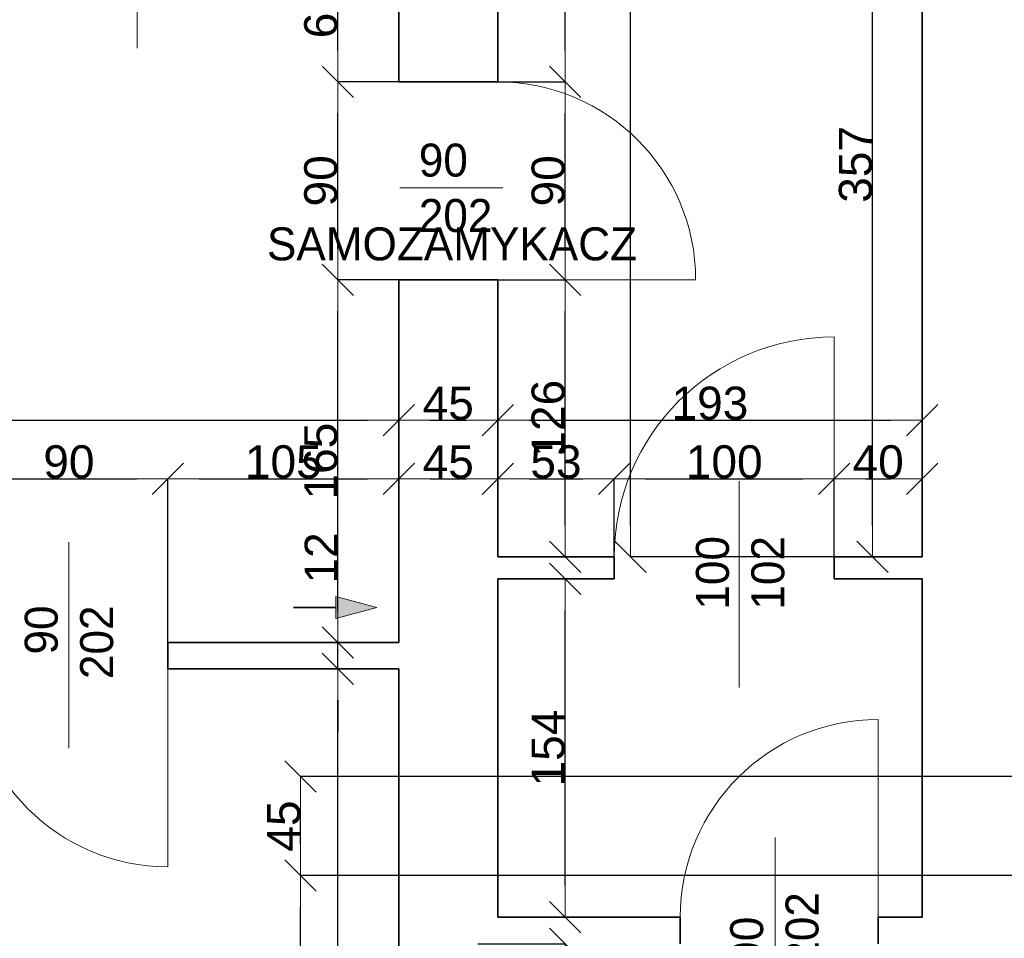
# Model space of a CAD drawing. Header units: metres. Extents: x 7506757 to 756746378, y 5735207 to 582114514.
# Tile 231 of 256: x 7686681 to 7691158, y 5890830 to 5895009. Entities that reach past the tile are written whole.
import ezdxf

# ---------------------------------------------------------------- set-up
doc = ezdxf.new("R2010")
doc.units = ezdxf.units.M
doc.header["$MEASUREMENT"] = 0
doc.header["$PDMODE"] = 2
doc.layers.get('0').update_dxf_attribs({"color": 250, "linetype": 'CONTINUOUS', "lineweight": 100, "plot": 0})
doc.layers.get('Defpoints').update_dxf_attribs({"linetype": 'CONTINUOUS'})
for name, color, linetype, lineweight in [('ELEKTRYKA141', 7, 'CONTINUOUS', 0), ('M_OCIANA1', 7, 'CONTINUOUS', 13), ('M_OCIANA6', 5, 'CONTINUOUS', 35), ('M_OPISY141', 7, 'CONTINUOUS', 0), ('opis1', 7, 'CONTINUOUS', 13), ('WYMIARY', 8, 'CONTINUOUS', 13)]:
    doc.layers.add(name, color=color, linetype=linetype, lineweight=lineweight)
doc.layers.add('M_OCIANA', color=7, linetype='CONTINUOUS')
doc.layers.add('PWYMIAR', color=7, linetype='CONTINUOUS')
doc.styles.add('GENERATED_STYLE_1', font='arial.ttf')
doc.styles.add('GENERATED_STYLE_2', font='txt')
doc.dimstyles.new('GENERATED_STYLE__1', dxfattribs={"dimtxt": 150, "dimasz": 142.5, "dimexe": 0.18, "dimexo": 0, "dimgap": 0.09, "dimtad": 1, "dimdec": 0, "dimlfac": 0.1, "dimzin": 0, "dimdsep": 46, "dimtxsty": 'GENERATED_STYLE_1', "dimblk": 'ARROWHEAD_6', "dimblk1": 'ARROWHEAD_6', "dimblk2": 'ARROWHEAD_6', "dimcen": 0.09, "dimclrd": 251, "dimclre": 251, "dimclrt": 7, "dimazin": 0, "dimtfac": 1, "dimtdec": 4, "dimtmove": 0, "dimatfit": 3, "dimfxl": 0, "dimtolj": 1, "dimtzin": 0, "dimarcsym": 0})
doc.dimstyles.new('GENERATED_STYLE__2', dxfattribs={"dimtxt": 150, "dimasz": 142.5, "dimexe": 0.18, "dimexo": 0, "dimgap": 0.09, "dimtad": 1, "dimtih": 1, "dimtoh": 1, "dimdec": 0, "dimlfac": 0.1, "dimzin": 0, "dimdsep": 46, "dimtxsty": 'GENERATED_STYLE_1', "dimblk": 'ARROWHEAD_6', "dimblk1": 'ARROWHEAD_6', "dimblk2": 'ARROWHEAD_6', "dimcen": 0.09, "dimclrd": 251, "dimclre": 251, "dimclrt": 7, "dimazin": 0, "dimtfac": 1, "dimtdec": 4, "dimtmove": 0, "dimatfit": 3, "dimfxl": 0, "dimtolj": 1, "dimtzin": 0, "dimarcsym": 0})
doc.dimstyles.new('GENERATED_STYLE__3', dxfattribs={"dimtxt": 150, "dimasz": 142.5, "dimexe": 0.18, "dimexo": 0, "dimgap": 0.09, "dimtad": 1, "dimdec": 0, "dimlfac": 0.1, "dimzin": 0, "dimdsep": 46, "dimtxsty": 'GENERATED_STYLE_1', "dimblk": 'ARROWHEAD_6', "dimblk1": 'ARROWHEAD_6', "dimblk2": 'ARROWHEAD_6', "dimcen": 0.09, "dimclrd": 251, "dimclre": 251, "dimclrt": 7, "dimazin": 0, "dimtfac": 1, "dimtdec": 4, "dimtmove": 2, "dimatfit": 3, "dimfxl": 0, "dimtolj": 1, "dimtzin": 0, "dimarcsym": 0})

# ---------------------------------------------------------------- blocks, each defined once
blk = doc.blocks.new('Linia_93', base_point=(590746.4, 341355.8))
at = {"layer": 'M_OCIANA1', "linetype": 'Continuous'}
blk.add_hatch(color=256, dxfattribs=at).paths.add_polyline_path([(591125.2, 341355.8), (590938.6, 341305.8), (590938.6, 341405.8)], flags=0)
for p, q in [((591125.2, 341355.8), (590938.6, 341405.8)), ((590938.6, 341305.8), (590938.6, 341405.8)), ((591125.2, 341355.8), (590938.6, 341305.8))]:
    blk.add_line(p, q, dxfattribs=at)
at = {"layer": 'M_OCIANA6', "linetype": 'Continuous'}
blk.add_line((590746.4, 341355.8), (590938.6, 341355.8), dxfattribs=at)
blk = doc.blocks.new('ARROWHEAD_6')
at = {"color": 0, "linetype": 'Continuous', "lineweight": 0}
for p, q in [((-0.5, -0.5), (0.5, 0.5)), ((0, 0), (-1, 0))]:
    blk.add_line(p, q, dxfattribs=at)
blk = doc.blocks.new('*D6483')
at = {"layer": 'Defpoints', "color": 0, "linetype": 'Continuous', "transparency": 16777216}
for p in [(7688127.3, 5892055.6), (7688404.6, 5892055.6), (7688404.6, 5889055.6)]:
    blk.add_point(p, dxfattribs=at)
at = {"layer": 'PWYMIAR', "color": 251, "linetype": 'Continuous', "lineweight": -2, "transparency": 16777216}
for p, q in [((7688404.6, 5892055.6), (7688127.1, 5892055.6)), ((7688127.3, 5889198.1), (7688127.3, 5891913.1)), ((7688404.6, 5889055.6), (7688127.1, 5889055.6))]:
    blk.add_line(p, q, dxfattribs=at)
at = {"layer": 'PWYMIAR', "color": 251, "linetype": 'Continuous', "lineweight": -2, "transparency": 16777216, "xscale": 142.5, "yscale": 142.5, "zscale": 142.5}
for p, rotation in [((7688127.3, 5892055.6), 90), ((7688127.3, 5889055.6), 270)]:
    blk.add_blockref('ARROWHEAD_6', p, dxfattribs=dict(at, rotation=rotation))
at = {"layer": 'PWYMIAR', "color": 7, "linetype": 'Continuous', "lineweight": 13, "transparency": 16777216, "insert": (7688050.6, 5890555.6), "char_height": 150, "attachment_point": 5, "rotation": 90, "style": 'GENERATED_STYLE_1'}
blk.add_mtext('\\A1;300', dxfattribs=at)
blk = doc.blocks.new('*D6484')
at = {"layer": 'Defpoints', "color": 0, "linetype": 'Continuous', "transparency": 16777216}
for p in [(7688127.3, 5892175.6), (7688404.6, 5892175.6), (7688404.6, 5892055.6)]:
    blk.add_point(p, dxfattribs=at)
at = {"layer": 'PWYMIAR', "color": 251, "linetype": 'Continuous', "lineweight": -2, "transparency": 16777216}
for p, q in [((7688127.3, 5892318.1), (7688127.3, 5892660)), ((7688404.6, 5892175.6), (7688127.1, 5892175.6)), ((7688127.3, 5892055.6), (7688127.3, 5892175.6)), ((7688404.6, 5892055.6), (7688127.1, 5892055.6)), ((7688127.3, 5891913.1), (7688127.3, 5891770.6))]:
    blk.add_line(p, q, dxfattribs=at)
at = {"layer": 'PWYMIAR', "color": 251, "linetype": 'Continuous', "lineweight": -2, "transparency": 16777216, "xscale": 142.5, "yscale": 142.5, "zscale": 142.5}
for p, rotation in [((7688127.3, 5892175.6), 270), ((7688127.3, 5892055.6), 90)]:
    blk.add_blockref('ARROWHEAD_6', p, dxfattribs=dict(at, rotation=rotation))
at = {"layer": 'PWYMIAR', "color": 7, "linetype": 'Continuous', "lineweight": 13, "transparency": 16777216, "insert": (7688051.9, 5892560.3), "char_height": 150, "attachment_point": 5, "rotation": 90, "style": 'GENERATED_STYLE_1'}
blk.add_mtext('\\A1;12', dxfattribs=at)
blk = doc.blocks.new('*D6485')
at = {"layer": 'Defpoints', "color": 0, "linetype": 'Continuous', "transparency": 16777216}
for p in [(7688127.3, 5893825.6), (7688404.6, 5893825.6), (7688404.6, 5892175.6)]:
    blk.add_point(p, dxfattribs=at)
at = {"layer": 'PWYMIAR', "color": 251, "linetype": 'Continuous', "lineweight": -2, "transparency": 16777216}
for p, q in [((7688404.6, 5893825.6), (7688127.1, 5893825.6)), ((7688127.3, 5892318.1), (7688127.3, 5893683.1)), ((7688404.6, 5892175.6), (7688127.1, 5892175.6))]:
    blk.add_line(p, q, dxfattribs=at)
at = {"layer": 'PWYMIAR', "color": 251, "linetype": 'Continuous', "lineweight": -2, "transparency": 16777216, "xscale": 142.5, "yscale": 142.5, "zscale": 142.5}
for p, rotation in [((7688127.3, 5893825.6), 90), ((7688127.3, 5892175.6), 270)]:
    blk.add_blockref('ARROWHEAD_6', p, dxfattribs=dict(at, rotation=rotation))
at = {"layer": 'PWYMIAR', "color": 7, "linetype": 'Continuous', "lineweight": 13, "transparency": 16777216, "insert": (7688050.6, 5893000.6), "char_height": 150, "attachment_point": 5, "rotation": 90, "style": 'GENERATED_STYLE_1'}
blk.add_mtext('\\A1;165', dxfattribs=at)
blk = doc.blocks.new('*D6486')
at = {"layer": 'Defpoints', "color": 0, "linetype": 'Continuous', "transparency": 16777216}
for p in [(7688127.3, 5894725.6), (7688404.6, 5894725.6), (7688404.6, 5893825.6)]:
    blk.add_point(p, dxfattribs=at)
at = {"layer": 'PWYMIAR', "color": 251, "linetype": 'Continuous', "lineweight": -2, "transparency": 16777216}
for p, q in [((7688404.6, 5894725.6), (7688127.1, 5894725.6)), ((7688127.3, 5893968.1), (7688127.3, 5894583.1)), ((7688404.6, 5893825.6), (7688127.1, 5893825.6))]:
    blk.add_line(p, q, dxfattribs=at)
at = {"layer": 'PWYMIAR', "color": 251, "linetype": 'Continuous', "lineweight": -2, "transparency": 16777216, "xscale": 142.5, "yscale": 142.5, "zscale": 142.5}
for p, rotation in [((7688127.3, 5894725.6), 90), ((7688127.3, 5893825.6), 270)]:
    blk.add_blockref('ARROWHEAD_6', p, dxfattribs=dict(at, rotation=rotation))
at = {"layer": 'PWYMIAR', "color": 7, "linetype": 'Continuous', "lineweight": 13, "transparency": 16777216, "insert": (7688050.6, 5894275.6), "char_height": 150, "attachment_point": 5, "rotation": 90, "style": 'GENERATED_STYLE_1'}
blk.add_mtext('\\A1;90', dxfattribs=at)
blk = doc.blocks.new('*D6487')
at = {"layer": 'Defpoints', "color": 0, "linetype": 'Continuous', "transparency": 16777216}
for p in [(7688127.3, 5895355.6), (7688404.6, 5895355.6), (7688404.6, 5894725.6)]:
    blk.add_point(p, dxfattribs=at)
at = {"layer": 'PWYMIAR', "color": 251, "linetype": 'Continuous', "lineweight": -2, "transparency": 16777216}
for p, q in [((7688404.6, 5895355.6), (7688127.1, 5895355.6)), ((7688127.3, 5894868.1), (7688127.3, 5895213.1)), ((7688404.6, 5894725.6), (7688127.1, 5894725.6))]:
    blk.add_line(p, q, dxfattribs=at)
at = {"layer": 'PWYMIAR', "color": 251, "linetype": 'Continuous', "lineweight": -2, "transparency": 16777216, "xscale": 142.5, "yscale": 142.5, "zscale": 142.5}
for p, rotation in [((7688127.3, 5895355.6), 90), ((7688127.3, 5894725.6), 270)]:
    blk.add_blockref('ARROWHEAD_6', p, dxfattribs=dict(at, rotation=rotation))
at = {"layer": 'PWYMIAR', "color": 7, "linetype": 'Continuous', "lineweight": 13, "transparency": 16777216, "insert": (7688050.6, 5895040.6), "char_height": 150, "attachment_point": 5, "rotation": 90, "style": 'GENERATED_STYLE_1'}
blk.add_mtext('\\A1;63', dxfattribs=at)
blk = doc.blocks.new('*D6497')
at = {"layer": 'Defpoints', "color": 0, "linetype": 'Continuous', "transparency": 16777216}
for p in [(7687354.6, 5892920), (7686454.6, 5892175.6), (7687354.6, 5892175.6)]:
    blk.add_point(p, dxfattribs=at)
at = {"layer": 'PWYMIAR', "color": 251, "linetype": 'Continuous', "lineweight": -2, "transparency": 16777216}
for p, q in [((7686454.6, 5892175.6), (7686454.6, 5892920.2)), ((7686597.1, 5892920), (7687212.1, 5892920)), ((7687354.6, 5892175.6), (7687354.6, 5892920.2))]:
    blk.add_line(p, q, dxfattribs=at)
at = {"layer": 'PWYMIAR', "color": 251, "linetype": 'Continuous', "lineweight": -2, "transparency": 16777216, "xscale": 142.5, "yscale": 142.5, "zscale": 142.5, "rotation": 180}
blk.add_blockref('ARROWHEAD_6', (7686454.6, 5892920), dxfattribs=at)
at = {"layer": 'PWYMIAR', "color": 251, "linetype": 'Continuous', "lineweight": -2, "transparency": 16777216, "xscale": 142.5, "yscale": 142.5, "zscale": 142.5}
blk.add_blockref('ARROWHEAD_6', (7687354.6, 5892920), dxfattribs=at)
at = {"layer": 'PWYMIAR', "color": 7, "linetype": 'Continuous', "lineweight": 13, "transparency": 16777216, "insert": (7686904.6, 5892996.7), "char_height": 150, "attachment_point": 5, "style": 'GENERATED_STYLE_1'}
blk.add_mtext('\\A1;90', dxfattribs=at)
blk = doc.blocks.new('*D6498')
at = {"layer": 'Defpoints', "color": 0, "linetype": 'Continuous', "transparency": 16777216}
for p in [(7688404.6, 5892920), (7687354.6, 5892175.6), (7688404.6, 5892175.6)]:
    blk.add_point(p, dxfattribs=at)
at = {"layer": 'PWYMIAR', "color": 251, "linetype": 'Continuous', "lineweight": -2, "transparency": 16777216}
for p, q in [((7687354.6, 5892175.6), (7687354.6, 5892920.2)), ((7687497.1, 5892920), (7688262.1, 5892920)), ((7688404.6, 5892175.6), (7688404.6, 5892920.2))]:
    blk.add_line(p, q, dxfattribs=at)
at = {"layer": 'PWYMIAR', "color": 251, "linetype": 'Continuous', "lineweight": -2, "transparency": 16777216, "xscale": 142.5, "yscale": 142.5, "zscale": 142.5, "rotation": 180}
blk.add_blockref('ARROWHEAD_6', (7687354.6, 5892920), dxfattribs=at)
at = {"layer": 'PWYMIAR', "color": 251, "linetype": 'Continuous', "lineweight": -2, "transparency": 16777216, "xscale": 142.5, "yscale": 142.5, "zscale": 142.5}
blk.add_blockref('ARROWHEAD_6', (7688404.6, 5892920), dxfattribs=at)
at = {"layer": 'PWYMIAR', "color": 7, "linetype": 'Continuous', "lineweight": 13, "transparency": 16777216, "insert": (7687879.6, 5892996.7), "char_height": 150, "attachment_point": 5, "style": 'GENERATED_STYLE_1'}
blk.add_mtext('\\A1;105', dxfattribs=at)
blk = doc.blocks.new('*D6499')
at = {"layer": 'Defpoints', "color": 0, "linetype": 'Continuous', "transparency": 16777216}
for p in [(7688854.6, 5892920), (7688854.6, 5892565.6), (7688404.6, 5892175.6)]:
    blk.add_point(p, dxfattribs=at)
at = {"layer": 'PWYMIAR', "color": 251, "linetype": 'Continuous', "lineweight": -2, "transparency": 16777216}
for p, q in [((7688404.6, 5892175.6), (7688404.6, 5892920.2)), ((7688547.1, 5892920), (7688712.1, 5892920)), ((7688854.6, 5892565.6), (7688854.6, 5892920.2))]:
    blk.add_line(p, q, dxfattribs=at)
at = {"layer": 'PWYMIAR', "color": 251, "linetype": 'Continuous', "lineweight": -2, "transparency": 16777216, "xscale": 142.5, "yscale": 142.5, "zscale": 142.5, "rotation": 180}
blk.add_blockref('ARROWHEAD_6', (7688404.6, 5892920), dxfattribs=at)
at = {"layer": 'PWYMIAR', "color": 251, "linetype": 'Continuous', "lineweight": -2, "transparency": 16777216, "xscale": 142.5, "yscale": 142.5, "zscale": 142.5}
blk.add_blockref('ARROWHEAD_6', (7688854.6, 5892920), dxfattribs=at)
at = {"layer": 'PWYMIAR', "color": 7, "linetype": 'Continuous', "lineweight": 13, "transparency": 16777216, "insert": (7688629.6, 5892996.3), "char_height": 150, "attachment_point": 5, "style": 'GENERATED_STYLE_1'}
blk.add_mtext('\\A1;45', dxfattribs=at)
blk = doc.blocks.new('*D6500')
at = {"layer": 'Defpoints', "color": 0, "linetype": 'Continuous', "transparency": 16777216}
for p in [(7689384.6, 5892920), (7688854.6, 5892565.6), (7689384.6, 5892565.6)]:
    blk.add_point(p, dxfattribs=at)
at = {"layer": 'PWYMIAR', "color": 251, "linetype": 'Continuous', "lineweight": -2, "transparency": 16777216}
for p, q in [((7688854.6, 5892565.6), (7688854.6, 5892920.2)), ((7688997.1, 5892920), (7689242.1, 5892920)), ((7689384.6, 5892565.6), (7689384.6, 5892920.2))]:
    blk.add_line(p, q, dxfattribs=at)
at = {"layer": 'PWYMIAR', "color": 251, "linetype": 'Continuous', "lineweight": -2, "transparency": 16777216, "xscale": 142.5, "yscale": 142.5, "zscale": 142.5, "rotation": 180}
blk.add_blockref('ARROWHEAD_6', (7688854.6, 5892920), dxfattribs=at)
at = {"layer": 'PWYMIAR', "color": 251, "linetype": 'Continuous', "lineweight": -2, "transparency": 16777216, "xscale": 142.5, "yscale": 142.5, "zscale": 142.5}
blk.add_blockref('ARROWHEAD_6', (7689384.6, 5892920), dxfattribs=at)
at = {"layer": 'PWYMIAR', "color": 7, "linetype": 'Continuous', "lineweight": 13, "transparency": 16777216, "insert": (7689119.6, 5892996.7), "char_height": 150, "attachment_point": 5, "style": 'GENERATED_STYLE_1'}
blk.add_mtext('\\A1;53', dxfattribs=at)
blk = doc.blocks.new('*D6501')
at = {"layer": 'Defpoints', "color": 0, "linetype": 'Continuous', "transparency": 16777216}
for p in [(7690384.6, 5892920), (7689384.6, 5892565.6), (7690384.6, 5892565.6)]:
    blk.add_point(p, dxfattribs=at)
at = {"layer": 'PWYMIAR', "color": 251, "linetype": 'Continuous', "lineweight": -2, "transparency": 16777216}
for p, q in [((7689384.6, 5892565.6), (7689384.6, 5892920.2)), ((7689527.1, 5892920), (7690242.1, 5892920)), ((7690384.6, 5892565.6), (7690384.6, 5892920.2))]:
    blk.add_line(p, q, dxfattribs=at)
at = {"layer": 'PWYMIAR', "color": 251, "linetype": 'Continuous', "lineweight": -2, "transparency": 16777216, "xscale": 142.5, "yscale": 142.5, "zscale": 142.5, "rotation": 180}
blk.add_blockref('ARROWHEAD_6', (7689384.6, 5892920), dxfattribs=at)
at = {"layer": 'PWYMIAR', "color": 251, "linetype": 'Continuous', "lineweight": -2, "transparency": 16777216, "xscale": 142.5, "yscale": 142.5, "zscale": 142.5}
blk.add_blockref('ARROWHEAD_6', (7690384.6, 5892920), dxfattribs=at)
at = {"layer": 'PWYMIAR', "color": 7, "linetype": 'Continuous', "lineweight": 13, "transparency": 16777216, "insert": (7689884.6, 5892996.7), "char_height": 150, "attachment_point": 5, "style": 'GENERATED_STYLE_1'}
blk.add_mtext('\\A1;100', dxfattribs=at)
blk = doc.blocks.new('*D6502')
at = {"layer": 'Defpoints', "color": 0, "linetype": 'Continuous', "transparency": 16777216}
for p in [(7690784.6, 5892920), (7690384.6, 5892565.6), (7690784.6, 5892565.6)]:
    blk.add_point(p, dxfattribs=at)
at = {"layer": 'PWYMIAR', "color": 251, "linetype": 'Continuous', "lineweight": -2, "transparency": 16777216}
for p, q in [((7690384.6, 5892565.6), (7690384.6, 5892920.2)), ((7690527.1, 5892920), (7690642.1, 5892920)), ((7690784.6, 5892565.6), (7690784.6, 5892920.2))]:
    blk.add_line(p, q, dxfattribs=at)
at = {"layer": 'PWYMIAR', "color": 251, "linetype": 'Continuous', "lineweight": -2, "transparency": 16777216, "xscale": 142.5, "yscale": 142.5, "zscale": 142.5, "rotation": 180}
blk.add_blockref('ARROWHEAD_6', (7690384.6, 5892920), dxfattribs=at)
at = {"layer": 'PWYMIAR', "color": 251, "linetype": 'Continuous', "lineweight": -2, "transparency": 16777216, "xscale": 142.5, "yscale": 142.5, "zscale": 142.5}
blk.add_blockref('ARROWHEAD_6', (7690784.6, 5892920), dxfattribs=at)
at = {"layer": 'PWYMIAR', "color": 7, "linetype": 'Continuous', "lineweight": 13, "transparency": 16777216, "insert": (7690584.6, 5892996.7), "char_height": 150, "attachment_point": 5, "style": 'GENERATED_STYLE_1'}
blk.add_mtext('\\A1;40', dxfattribs=at)
blk = doc.blocks.new('*D6503')
at = {"layer": 'Defpoints', "color": 0, "linetype": 'Continuous', "transparency": 16777216}
for p in [(7688404.6, 5893186.6), (7683114.6, 5892175.6), (7688404.6, 5892175.6)]:
    blk.add_point(p, dxfattribs=at)
at = {"layer": 'PWYMIAR', "color": 251, "linetype": 'Continuous', "lineweight": -2, "transparency": 16777216}
for p, q in [((7683114.6, 5892175.6), (7683114.6, 5893186.8)), ((7683257.1, 5893186.6), (7688262.1, 5893186.6)), ((7688404.6, 5892175.6), (7688404.6, 5893186.8))]:
    blk.add_line(p, q, dxfattribs=at)
at = {"layer": 'PWYMIAR', "color": 251, "linetype": 'Continuous', "lineweight": -2, "transparency": 16777216, "xscale": 142.5, "yscale": 142.5, "zscale": 142.5, "rotation": 180}
blk.add_blockref('ARROWHEAD_6', (7683114.6, 5893186.6), dxfattribs=at)
at = {"layer": 'PWYMIAR', "color": 251, "linetype": 'Continuous', "lineweight": -2, "transparency": 16777216, "xscale": 142.5, "yscale": 142.5, "zscale": 142.5}
blk.add_blockref('ARROWHEAD_6', (7688404.6, 5893186.6), dxfattribs=at)
at = {"layer": 'PWYMIAR', "color": 7, "linetype": 'Continuous', "lineweight": 13, "transparency": 16777216, "insert": (7685759.6, 5893263.3), "char_height": 150, "attachment_point": 5, "style": 'GENERATED_STYLE_1'}
blk.add_mtext('\\A1;529', dxfattribs=at)
blk = doc.blocks.new('*D6504')
at = {"layer": 'Defpoints', "color": 0, "linetype": 'Continuous', "transparency": 16777216}
for p in [(7688854.6, 5893186.6), (7688854.6, 5892565.6), (7688404.6, 5892175.6)]:
    blk.add_point(p, dxfattribs=at)
at = {"layer": 'PWYMIAR', "color": 251, "linetype": 'Continuous', "lineweight": -2, "transparency": 16777216}
for p, q in [((7688404.6, 5892175.6), (7688404.6, 5893186.8)), ((7688547.1, 5893186.6), (7688712.1, 5893186.6)), ((7688854.6, 5892565.6), (7688854.6, 5893186.8))]:
    blk.add_line(p, q, dxfattribs=at)
at = {"layer": 'PWYMIAR', "color": 251, "linetype": 'Continuous', "lineweight": -2, "transparency": 16777216, "xscale": 142.5, "yscale": 142.5, "zscale": 142.5, "rotation": 180}
blk.add_blockref('ARROWHEAD_6', (7688404.6, 5893186.6), dxfattribs=at)
at = {"layer": 'PWYMIAR', "color": 251, "linetype": 'Continuous', "lineweight": -2, "transparency": 16777216, "xscale": 142.5, "yscale": 142.5, "zscale": 142.5}
blk.add_blockref('ARROWHEAD_6', (7688854.6, 5893186.6), dxfattribs=at)
at = {"layer": 'PWYMIAR', "color": 7, "linetype": 'Continuous', "lineweight": 13, "transparency": 16777216, "insert": (7688629.6, 5893263), "char_height": 150, "attachment_point": 5, "style": 'GENERATED_STYLE_1'}
blk.add_mtext('\\A1;45', dxfattribs=at)
blk = doc.blocks.new('*D6505')
at = {"layer": 'Defpoints', "color": 0, "linetype": 'Continuous', "transparency": 16777216}
for p in [(7690784.6, 5893186.6), (7688854.6, 5892565.6), (7690784.6, 5892565.6)]:
    blk.add_point(p, dxfattribs=at)
at = {"layer": 'PWYMIAR', "color": 251, "linetype": 'Continuous', "lineweight": -2, "transparency": 16777216}
for p, q in [((7688854.6, 5892565.6), (7688854.6, 5893186.8)), ((7688997.1, 5893186.6), (7690642.1, 5893186.6)), ((7690784.6, 5892565.6), (7690784.6, 5893186.8))]:
    blk.add_line(p, q, dxfattribs=at)
at = {"layer": 'PWYMIAR', "color": 251, "linetype": 'Continuous', "lineweight": -2, "transparency": 16777216, "xscale": 142.5, "yscale": 142.5, "zscale": 142.5, "rotation": 180}
blk.add_blockref('ARROWHEAD_6', (7688854.6, 5893186.6), dxfattribs=at)
at = {"layer": 'PWYMIAR', "color": 251, "linetype": 'Continuous', "lineweight": -2, "transparency": 16777216, "xscale": 142.5, "yscale": 142.5, "zscale": 142.5}
blk.add_blockref('ARROWHEAD_6', (7690784.6, 5893186.6), dxfattribs=at)
at = {"layer": 'PWYMIAR', "color": 7, "linetype": 'Continuous', "lineweight": 13, "transparency": 16777216, "insert": (7689819.6, 5893263.4), "char_height": 150, "attachment_point": 5, "style": 'GENERATED_STYLE_1'}
blk.add_mtext('\\A1;193', dxfattribs=at)
blk = doc.blocks.new('*D6535')
at = {"layer": 'Defpoints', "color": 0, "linetype": 'Continuous', "transparency": 16777216}
for p in [(7688764.6, 5890805.6), (7689161.3, 5890805.6), (7688764.6, 5889235.6)]:
    blk.add_point(p, dxfattribs=at)
at = {"layer": 'PWYMIAR', "color": 251, "linetype": 'Continuous', "lineweight": -2, "transparency": 16777216}
for p, q in [((7688764.6, 5890805.6), (7689161.4, 5890805.6)), ((7689161.3, 5889378.1), (7689161.3, 5890663.1)), ((7688764.6, 5889235.6), (7689161.4, 5889235.6))]:
    blk.add_line(p, q, dxfattribs=at)
at = {"layer": 'PWYMIAR', "color": 251, "linetype": 'Continuous', "lineweight": -2, "transparency": 16777216, "xscale": 142.5, "yscale": 142.5, "zscale": 142.5}
for p, rotation in [((7689161.3, 5890805.6), 90), ((7689161.3, 5889235.6), 270)]:
    blk.add_blockref('ARROWHEAD_6', p, dxfattribs=dict(at, rotation=rotation))
at = {"layer": 'PWYMIAR', "color": 7, "linetype": 'Continuous', "lineweight": 13, "transparency": 16777216, "insert": (7689084.6, 5890020.6), "char_height": 150, "attachment_point": 5, "rotation": 90, "style": 'GENERATED_STYLE_1'}
blk.add_mtext('\\A1;157', dxfattribs=at)
blk = doc.blocks.new('*D6536')
at = {"layer": 'Defpoints', "color": 0, "linetype": 'Continuous', "transparency": 16777216}
for p in [(7688854.6, 5892465.6), (7689161.3, 5892465.6), (7688854.6, 5890925.6)]:
    blk.add_point(p, dxfattribs=at)
at = {"layer": 'PWYMIAR', "color": 251, "linetype": 'Continuous', "lineweight": -2, "transparency": 16777216}
for p, q in [((7688854.6, 5892465.6), (7689161.4, 5892465.6)), ((7689161.3, 5891068.1), (7689161.3, 5892323.1)), ((7688854.6, 5890925.6), (7689161.4, 5890925.6))]:
    blk.add_line(p, q, dxfattribs=at)
at = {"layer": 'PWYMIAR', "color": 251, "linetype": 'Continuous', "lineweight": -2, "transparency": 16777216, "xscale": 142.5, "yscale": 142.5, "zscale": 142.5}
for p, rotation in [((7689161.3, 5892465.6), 90), ((7689161.3, 5890925.6), 270)]:
    blk.add_blockref('ARROWHEAD_6', p, dxfattribs=dict(at, rotation=rotation))
at = {"layer": 'PWYMIAR', "color": 7, "linetype": 'Continuous', "lineweight": 13, "transparency": 16777216, "insert": (7689084.6, 5891695.6), "char_height": 150, "attachment_point": 5, "rotation": 90, "style": 'GENERATED_STYLE_1'}
blk.add_mtext('\\A1;154', dxfattribs=at)
blk = doc.blocks.new('*D6659')
at = {"layer": 'Defpoints', "color": 0, "linetype": 'Continuous', "transparency": 16777216}
for p in [(7688854.6, 5893825.6), (7689161.3, 5893825.6), (7688854.6, 5892565.6)]:
    blk.add_point(p, dxfattribs=at)
at = {"layer": 'PWYMIAR', "color": 251, "linetype": 'Continuous', "lineweight": -2, "transparency": 16777216}
for p, q in [((7688854.6, 5893825.6), (7689161.4, 5893825.6)), ((7689161.3, 5892708.1), (7689161.3, 5893683.1)), ((7688854.6, 5892565.6), (7689161.4, 5892565.6))]:
    blk.add_line(p, q, dxfattribs=at)
at = {"layer": 'PWYMIAR', "color": 251, "linetype": 'Continuous', "lineweight": -2, "transparency": 16777216, "xscale": 142.5, "yscale": 142.5, "zscale": 142.5}
for p, rotation in [((7689161.3, 5893825.6), 90), ((7689161.3, 5892565.6), 270)]:
    blk.add_blockref('ARROWHEAD_6', p, dxfattribs=dict(at, rotation=rotation))
at = {"layer": 'PWYMIAR', "color": 7, "linetype": 'Continuous', "lineweight": 13, "transparency": 16777216, "insert": (7689084.6, 5893195.6), "char_height": 150, "attachment_point": 5, "rotation": 90, "style": 'GENERATED_STYLE_1'}
blk.add_mtext('\\A1;126', dxfattribs=at)
blk = doc.blocks.new('*D6660')
at = {"layer": 'Defpoints', "color": 0, "linetype": 'Continuous', "transparency": 16777216}
for p in [(7688854.6, 5894725.6), (7689161.3, 5894725.6), (7688854.6, 5893825.6)]:
    blk.add_point(p, dxfattribs=at)
at = {"layer": 'PWYMIAR', "color": 251, "linetype": 'Continuous', "lineweight": -2, "transparency": 16777216}
for p, q in [((7688854.6, 5894725.6), (7689161.4, 5894725.6)), ((7689161.3, 5893968.1), (7689161.3, 5894583.1)), ((7688854.6, 5893825.6), (7689161.4, 5893825.6))]:
    blk.add_line(p, q, dxfattribs=at)
at = {"layer": 'PWYMIAR', "color": 251, "linetype": 'Continuous', "lineweight": -2, "transparency": 16777216, "xscale": 142.5, "yscale": 142.5, "zscale": 142.5}
for p, rotation in [((7689161.3, 5894725.6), 90), ((7689161.3, 5893825.6), 270)]:
    blk.add_blockref('ARROWHEAD_6', p, dxfattribs=dict(at, rotation=rotation))
at = {"layer": 'PWYMIAR', "color": 7, "linetype": 'Continuous', "lineweight": 13, "transparency": 16777216, "insert": (7689084.6, 5894275.6), "char_height": 150, "attachment_point": 5, "rotation": 90, "style": 'GENERATED_STYLE_1'}
blk.add_mtext('\\A1;90', dxfattribs=at)
blk = doc.blocks.new('*D6661')
at = {"layer": 'Defpoints', "color": 0, "linetype": 'Continuous', "transparency": 16777216}
for p in [(7688854.6, 5899855.6), (7689161.3, 5899855.6), (7688854.6, 5894725.6)]:
    blk.add_point(p, dxfattribs=at)
at = {"layer": 'PWYMIAR', "color": 251, "linetype": 'Continuous', "lineweight": -2, "transparency": 16777216}
for p, q in [((7688854.6, 5899855.6), (7689161.4, 5899855.6)), ((7689161.3, 5894868.1), (7689161.3, 5899713.1)), ((7688854.6, 5894725.6), (7689161.4, 5894725.6))]:
    blk.add_line(p, q, dxfattribs=at)
at = {"layer": 'PWYMIAR', "color": 251, "linetype": 'Continuous', "lineweight": -2, "transparency": 16777216, "xscale": 142.5, "yscale": 142.5, "zscale": 142.5}
for p, rotation in [((7689161.3, 5899855.6), 90), ((7689161.3, 5894725.6), 270)]:
    blk.add_blockref('ARROWHEAD_6', p, dxfattribs=dict(at, rotation=rotation))
at = {"layer": 'PWYMIAR', "color": 7, "linetype": 'Continuous', "lineweight": 13, "transparency": 16777216, "insert": (7689084.5, 5897290.6), "char_height": 150, "attachment_point": 5, "rotation": 90, "style": 'GENERATED_STYLE_1'}
blk.add_mtext('\\A1;513', dxfattribs=at)
blk = doc.blocks.new('*D6664')
at = {"layer": 'Defpoints', "color": 0, "linetype": 'Continuous', "transparency": 16777216}
for p in [(7689458.1, 5905015.6), (7690784.6, 5905015.6), (7690784.6, 5892565.6)]:
    blk.add_point(p, dxfattribs=at)
at = {"layer": 'PWYMIAR', "color": 251, "linetype": 'Continuous', "lineweight": -2, "transparency": 16777216}
for p, q in [((7690784.6, 5905015.6), (7689457.9, 5905015.6)), ((7689458.1, 5892708.1), (7689458.1, 5904873.1)), ((7690784.6, 5892565.6), (7689457.9, 5892565.6))]:
    blk.add_line(p, q, dxfattribs=at)
at = {"layer": 'PWYMIAR', "color": 251, "linetype": 'Continuous', "lineweight": -2, "transparency": 16777216, "xscale": 142.5, "yscale": 142.5, "zscale": 142.5}
for p, rotation in [((7689458.1, 5905015.6), 90), ((7689458.1, 5892565.6), 270)]:
    blk.add_blockref('ARROWHEAD_6', p, dxfattribs=dict(at, rotation=rotation))
at = {"layer": 'PWYMIAR', "color": 7, "linetype": 'Continuous', "lineweight": 13, "transparency": 16777216, "insert": (7689381.4, 5898790.6), "char_height": 150, "attachment_point": 5, "rotation": 90, "style": 'GENERATED_STYLE_1'}
blk.add_mtext('\\A1;1245', dxfattribs=at)
blk = doc.blocks.new('*D6665')
at = {"layer": 'Defpoints', "color": 0, "linetype": 'Continuous', "transparency": 16777216}
for p in [(7690558.8, 5896135.6), (7690784.6, 5896135.6), (7690784.6, 5892565.6)]:
    blk.add_point(p, dxfattribs=at)
at = {"layer": 'PWYMIAR', "color": 251, "linetype": 'Continuous', "lineweight": -2, "transparency": 16777216}
for p, q in [((7690784.6, 5896135.6), (7690558.7, 5896135.6)), ((7690558.8, 5892708.1), (7690558.8, 5895993.1)), ((7690784.6, 5892565.6), (7690558.7, 5892565.6))]:
    blk.add_line(p, q, dxfattribs=at)
at = {"layer": 'PWYMIAR', "color": 251, "linetype": 'Continuous', "lineweight": -2, "transparency": 16777216, "xscale": 142.5, "yscale": 142.5, "zscale": 142.5}
for p, rotation in [((7690558.8, 5896135.6), 90), ((7690558.8, 5892565.6), 270)]:
    blk.add_blockref('ARROWHEAD_6', p, dxfattribs=dict(at, rotation=rotation))
at = {"layer": 'PWYMIAR', "color": 7, "linetype": 'Continuous', "lineweight": 13, "transparency": 16777216, "insert": (7690482.1, 5894350.6), "char_height": 150, "attachment_point": 5, "rotation": 90, "style": 'GENERATED_STYLE_1'}
blk.add_mtext('\\A1;357', dxfattribs=at)
blk = doc.blocks.new('*D6740')
at = {"layer": 'Defpoints', "color": 0, "linetype": 'Continuous', "transparency": 16777216}
for p in [(7687958.3, 5891115.6), (7705604.6, 5891115.6), (7688764.6, 5889235.6)]:
    blk.add_point(p, dxfattribs=at)
at = {"layer": 'PWYMIAR', "color": 251, "linetype": 'Continuous', "lineweight": -2, "transparency": 16777216}
for p, q in [((7705604.6, 5891115.6), (7687958.2, 5891115.6)), ((7687958.3, 5889378.1), (7687958.3, 5890973.1)), ((7688764.6, 5889235.6), (7687958.2, 5889235.6))]:
    blk.add_line(p, q, dxfattribs=at)
at = {"layer": 'PWYMIAR', "color": 251, "linetype": 'Continuous', "lineweight": -2, "transparency": 16777216, "xscale": 142.5, "yscale": 142.5, "zscale": 142.5}
for p, rotation in [((7687958.3, 5891115.6), 90), ((7687958.3, 5889235.6), 270)]:
    blk.add_blockref('ARROWHEAD_6', p, dxfattribs=dict(at, rotation=rotation))
at = {"layer": 'PWYMIAR', "color": 7, "linetype": 'Continuous', "lineweight": 13, "transparency": 16777216, "insert": (7687881.7, 5890175.6), "char_height": 150, "attachment_point": 5, "rotation": 90, "style": 'GENERATED_STYLE_1'}
blk.add_mtext('\\A1;188', dxfattribs=at)
blk = doc.blocks.new('*D6741')
at = {"layer": 'Defpoints', "color": 0, "linetype": 'Continuous', "transparency": 16777216}
for p in [(7687958.3, 5891565.6), (7699994.6, 5891565.6), (7705604.6, 5891115.6)]:
    blk.add_point(p, dxfattribs=at)
at = {"layer": 'PWYMIAR', "color": 251, "linetype": 'Continuous', "lineweight": -2, "transparency": 16777216}
for p, q in [((7699994.6, 5891565.6), (7687958.2, 5891565.6)), ((7687958.3, 5891258.1), (7687958.3, 5891423.1)), ((7705604.6, 5891115.6), (7687958.2, 5891115.6))]:
    blk.add_line(p, q, dxfattribs=at)
at = {"layer": 'PWYMIAR', "color": 251, "linetype": 'Continuous', "lineweight": -2, "transparency": 16777216, "xscale": 142.5, "yscale": 142.5, "zscale": 142.5}
for p, rotation in [((7687958.3, 5891565.6), 90), ((7687958.3, 5891115.6), 270)]:
    blk.add_blockref('ARROWHEAD_6', p, dxfattribs=dict(at, rotation=rotation))
at = {"layer": 'PWYMIAR', "color": 7, "linetype": 'Continuous', "lineweight": 13, "transparency": 16777216, "insert": (7687882, 5891340.6), "char_height": 150, "attachment_point": 5, "rotation": 90, "style": 'GENERATED_STYLE_1'}
blk.add_mtext('\\A1;45', dxfattribs=at)

msp = doc.modelspace()

# ---------------------------------------------------------------- linework, layer by layer
at = {"layer": 'ELEKTRYKA141', "linetype": 'Continuous'}
for p, q in [((7688854.6, 5893825.6), (7689754.6, 5893825.6)), ((7690384.6, 5892565.6), (7690384.6, 5893565.6)), ((7687354.6, 5892055.6), (7687354.6, 5891155.6)), ((7690584.6, 5890925.6), (7690584.6, 5891825.6))]:
    msp.add_line(p, q, dxfattribs=at)
for centre, radius, start, end in [((7688854.6, 5893825.6), 900, 0, 90), ((7690384.6, 5892565.6), 1000, 90, 180), ((7687354.6, 5892055.6), 900, 180, 270), ((7690584.6, 5890925.6), 900, 90, 180)]:
    msp.add_arc(centre, radius, start, end, dxfattribs=at)
at = {"layer": 'M_OCIANA6', "linetype": 'Continuous'}
for p, q in [((7688854.6, 5894725.6), (7688854.6, 5899855.6)), ((7690784.6, 5892565.6), (7690784.6, 5896135.6)), ((7688404.6, 5894725.6), (7688404.6, 5895355.6)), ((7688404.6, 5894725.6), (7688854.6, 5894725.6)), ((7688404.6, 5892175.6), (7688404.6, 5893825.6)), ((7688404.6, 5893825.6), (7688854.6, 5893825.6)), ((7688854.6, 5892565.6), (7688854.6, 5893825.6)), ((7689384.6, 5892565.6), (7688854.6, 5892565.6)), ((7689384.6, 5892465.6), (7689384.6, 5892565.6)), ((7690384.6, 5892465.6), (7690384.6, 5892565.6)), ((7690784.6, 5892565.6), (7690384.6, 5892565.6)), ((7688854.6, 5890925.6), (7688854.6, 5892465.6)), ((7689384.6, 5892465.6), (7688854.6, 5892465.6)), ((7690784.6, 5892465.6), (7690384.6, 5892465.6)), ((7690784.6, 5891735.6), (7690784.6, 5892465.6)), ((7687354.6, 5892055.6), (7687354.6, 5892175.6)), ((7688404.6, 5892175.6), (7687354.6, 5892175.6)), ((7688404.6, 5892055.6), (7687354.6, 5892055.6)), ((7688404.6, 5889055.6), (7688404.6, 5892055.6)), ((7690784.6, 5891735.6), (7690784.6, 5890925.6)), ((7689684.6, 5890925.6), (7688854.6, 5890925.6)), ((7689684.6, 5890925.6), (7689684.6, 5890805.6)), ((7690584.6, 5890925.6), (7690584.6, 5890805.6)), ((7690784.6, 5890925.6), (7690584.6, 5890925.6))]:
    msp.add_line(p, q, dxfattribs=at)
at = {"layer": 'M_OPISY141', "linetype": 'Continuous'}
for p, q in [((7687214.6, 5895816.6), (7687214.6, 5894878.6)), ((7688409.5, 5894244.3), (7688878.4, 5894244.3)), ((7689952.6, 5892909.3), (7689952.6, 5891971.4)), ((7686904.6, 5891694.6), (7686904.6, 5892632.6)), ((7690116.6, 5891289.3), (7690116.6, 5890351.4))]:
    msp.add_line(p, q, dxfattribs=at)

# ---------------------------------------------------------------- block references
at = {"layer": 'M_OCIANA', "color": 5, "linetype": 'Continuous', "lineweight": 35}
msp.add_blockref('Linia_93', (7687926.3, 5892335), dxfattribs=at)

# ---------------------------------------------------------------- texts
at = {"layer": 'opis1', "linetype": 'Continuous', "insert": (7688495.8, 5894445), "char_height": 150, "width": 563.056, "attachment_point": 1, "line_spacing_factor": 1.007581, "style": 'GENERATED_STYLE_2'}
msp.add_mtext('{90\\P202}', dxfattribs=at)
at = {"layer": 'opis1', "linetype": 'Continuous', "char_height": 150, "width": 563.056, "rotation": 90, "line_spacing_factor": 1.007581, "style": 'GENERATED_STYLE_2'}
for s, insert, attachment_point in [('{100\\P102}', (7689756, 5892325.2), 1), ('{90\\P202}', (7686703.8, 5892344), 3), ('{90\\P202}', (7689911.6, 5890705.2), 1)]:
    msp.add_mtext(s, dxfattribs=dict(at, insert=insert, attachment_point=attachment_point))
at = {"layer": 'WYMIARY', "color": 11, "linetype": 'ByBlock', "lineweight": 18, "true_color": 0xf57f8e, "insert": (7687805.3, 5894063.9), "char_height": 150, "attachment_point": 1, "style": 'GENERATED_STYLE_2'}
msp.add_mtext('SAMOZAMYKACZ', dxfattribs=at)

# ---------------------------------------------------------------- dimensions: what is measured, and where the dimension line sits
at = {"layer": 'PWYMIAR', "color": 251, "linetype": 'Continuous', "lineweight": 13}
for base, p1, p2, dimstyle, picture, middle in [((7689458.1, 5905015.6), (7690784.6, 5892565.6), (7690784.6, 5905015.6), 'GENERATED_STYLE__1', '*D6664', (7689381.4, 5898790.6)), ((7689161.3, 5899855.6), (7688854.6, 5894725.6), (7688854.6, 5899855.6), 'GENERATED_STYLE__1', '*D6661', (7689084.5, 5897290.6)), ((7690558.8, 5896135.6), (7690784.6, 5892565.6), (7690784.6, 5896135.6), 'GENERATED_STYLE__1', '*D6665', (7690482.1, 5894350.6)), ((7688127.3, 5895355.6), (7688404.6, 5894725.6), (7688404.6, 5895355.6), 'GENERATED_STYLE__1', '*D6487', (7688050.6, 5895040.6)), ((7688127.3, 5894725.6), (7688404.6, 5893825.6), (7688404.6, 5894725.6), 'GENERATED_STYLE__1', '*D6486', (7688050.6, 5894275.6)), ((7689161.3, 5894725.6), (7688854.6, 5893825.6), (7688854.6, 5894725.6), 'GENERATED_STYLE__1', '*D6660', (7689084.6, 5894275.6)), ((7688127.3, 5893825.6), (7688404.6, 5892175.6), (7688404.6, 5893825.6), 'GENERATED_STYLE__3', '*D6485', (7688050.6, 5893000.6)), ((7689161.3, 5893825.6), (7688854.6, 5892565.6), (7688854.6, 5893825.6), 'GENERATED_STYLE__3', '*D6659', (7689084.6, 5893195.6)), ((7688127.3, 5892175.6), (7688404.6, 5892055.6), (7688404.6, 5892175.6), 'GENERATED_STYLE__1', '*D6484', (7688051.9, 5892560.3)), ((7689161.3, 5892465.6), (7688854.6, 5890925.6), (7688854.6, 5892465.6), 'GENERATED_STYLE__1', '*D6536', (7689084.6, 5891695.6)), ((7688127.3, 5892055.6), (7688404.6, 5889055.6), (7688404.6, 5892055.6), 'GENERATED_STYLE__1', '*D6483', (7688050.6, 5890555.6)), ((7687958.3, 5891565.6), (7705604.6, 5891115.6), (7699994.6, 5891565.6), 'GENERATED_STYLE__1', '*D6741', (7687882, 5891340.6)), ((7687958.3, 5891115.6), (7688764.6, 5889235.6), (7705604.6, 5891115.6), 'GENERATED_STYLE__1', '*D6740', (7687881.7, 5890175.6)), ((7689161.3, 5890805.6), (7688764.6, 5889235.6), (7688764.6, 5890805.6), 'GENERATED_STYLE__1', '*D6535', (7689084.6, 5890020.6))]:
    dim = msp.add_linear_dim(base=base, p1=p1, p2=p2, angle=90, dimstyle=dimstyle, dxfattribs=at)
    dim.commit()
    dim.dimension.update_dxf_attribs({"geometry": picture, "text_midpoint": middle})
for base, p1, p2, picture, middle in [((7688404.6, 5893186.6), (7683114.6, 5892175.6), (7688404.6, 5892175.6), '*D6503', (7685759.6, 5893263.3)), ((7688854.6, 5893186.6), (7688404.6, 5892175.6), (7688854.6, 5892565.6), '*D6504', (7688629.6, 5893263)), ((7690784.6, 5893186.6), (7688854.6, 5892565.6), (7690784.6, 5892565.6), '*D6505', (7689819.6, 5893263.4)), ((7687354.6, 5892920), (7686454.6, 5892175.6), (7687354.6, 5892175.6), '*D6497', (7686904.6, 5892996.7)), ((7688404.6, 5892920), (7687354.6, 5892175.6), (7688404.6, 5892175.6), '*D6498', (7687879.6, 5892996.7)), ((7688854.6, 5892920), (7688404.6, 5892175.6), (7688854.6, 5892565.6), '*D6499', (7688629.6, 5892996.3)), ((7689384.6, 5892920), (7688854.6, 5892565.6), (7689384.6, 5892565.6), '*D6500', (7689119.6, 5892996.7)), ((7690384.6, 5892920), (7689384.6, 5892565.6), (7690384.6, 5892565.6), '*D6501', (7689884.6, 5892996.7)), ((7690784.6, 5892920), (7690384.6, 5892565.6), (7690784.6, 5892565.6), '*D6502', (7690584.6, 5892996.7))]:
    dim = msp.add_linear_dim(base=base, p1=p1, p2=p2, dimstyle='GENERATED_STYLE__2', dxfattribs=at)
    dim.commit()
    dim.dimension.update_dxf_attribs({"geometry": picture, "text_midpoint": middle})

doc.saveas('drawing.dxf')
